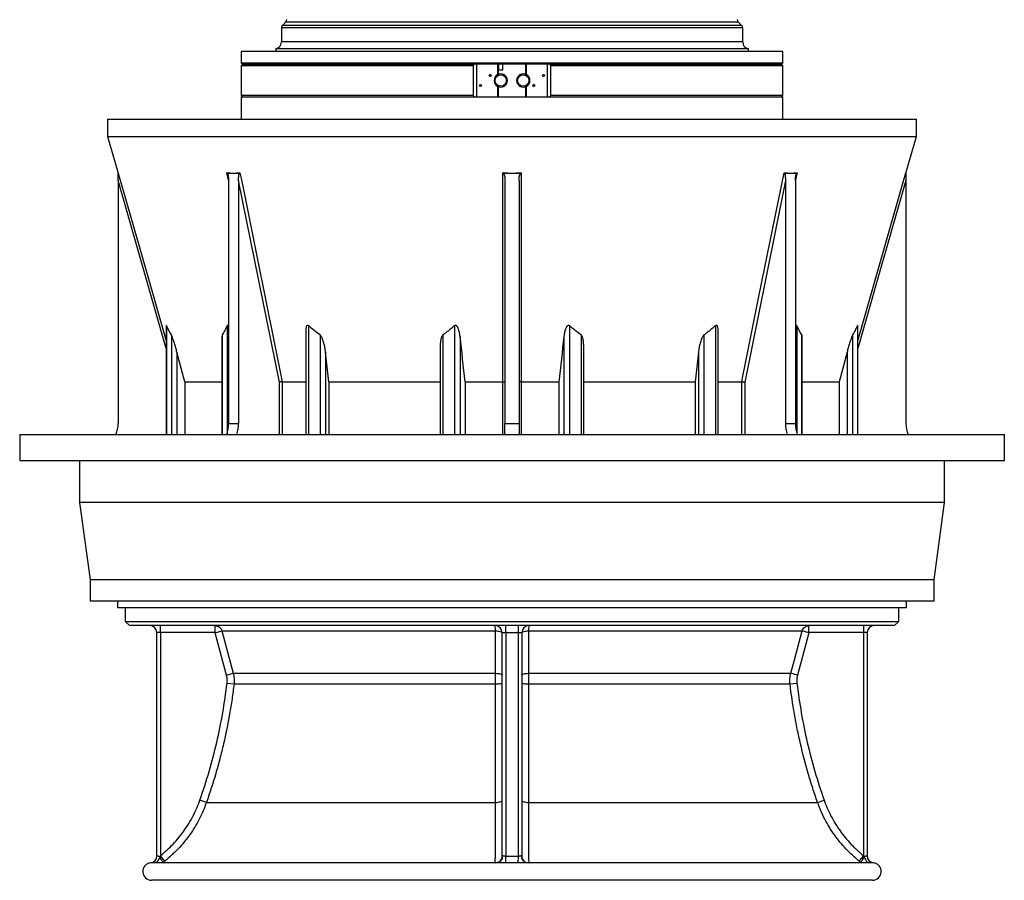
# Model space of a CAD drawing. Header units: millimetres. Extents: x 1245 to 2645, y 237 to 3790.
# Tile 1 of 7: x 1245 to 2645, y 237 to 1461. Entities that reach past the tile are written whole.
import ezdxf

# ---------------------------------------------------------------- set-up
doc = ezdxf.new("R2010")
doc.units = ezdxf.units.MM

msp = doc.modelspace()

# ---------------------------------------------------------------- linework, layer by layer
at = {"color": 7, "linetype": 'Continuous', "lineweight": 25}
for p, q in [((1623.5, 1457.3), (1618.8, 1452.6)), ((2271.9, 1452.6), (2267.2, 1457.3)), ((1617.4, 1449.1), (1617.4, 1429)), ((2273.4, 1429), (2273.4, 1449.1)), ((1560.4, 1415.2), (1560.4, 1399.2)), ((1945.4, 1415.2), (1560.4, 1415.2)), ((1609.4, 1419.2), (1609.4, 1415.2)), ((1945.4, 1419.2), (1609.4, 1419.2)), ((2281.4, 1419.2), (1945.4, 1419.2)), ((2330.4, 1415.2), (1945.4, 1415.2)), ((2281.4, 1415.2), (2281.4, 1419.2)), ((2330.4, 1399.2), (2330.4, 1415.2)), ((1560.4, 1399.2), (1562.4, 1397.2)), ((1560.4, 1399.2), (1945.4, 1399.2)), ((1562.4, 1397.2), (1560.4, 1395.2)), ((1560.4, 1395.2), (1560.4, 1353.2)), ((1890.2, 1395.2), (1560.4, 1395.2)), ((1562.4, 1397.2), (1892.2, 1397.2)), ((1890.2, 1395.2), (1890.2, 1353.2)), ((1998.5, 1397.2), (1892.2, 1397.2)), ((1894.9, 1397.2), (1894.9, 1351.2)), ((1925.1, 1382.6), (1925.1, 1397.2)), ((1925.6, 1397.2), (1925.6, 1382.9)), ((1926.4, 1389.2), (1926.4, 1397.2)), ((1926.4, 1389.2), (1932.4, 1389.2)), ((1932.4, 1389.2), (1932.4, 1397.2)), ((1945.4, 1399.2), (2330.4, 1399.2)), ((1965.1, 1382.9), (1965.1, 1397.2)), ((1965.6, 1397.2), (1965.6, 1382.6)), ((1995.8, 1351.2), (1995.8, 1397.2)), ((1998.5, 1397.2), (2328.4, 1397.2)), ((2000.5, 1353.2), (2000.5, 1395.2)), ((2330.4, 1395.2), (2000.5, 1395.2)), ((2328.4, 1397.2), (2330.4, 1399.2)), ((2330.4, 1395.2), (2328.4, 1397.2)), ((2330.4, 1353.2), (2330.4, 1395.2)), ((1925.1, 1351.2), (1925.1, 1365.7)), ((1925.6, 1365.4), (1925.6, 1351.2)), ((1965.1, 1351.2), (1965.1, 1365.4)), ((1965.6, 1365.7), (1965.6, 1351.2)), ((1560.4, 1353.2), (1562.4, 1351.2)), ((1560.4, 1353.2), (1890.2, 1353.2)), ((1560.4, 1351.2), (1560.4, 1319.2)), ((1560.4, 1351.2), (2330.4, 1351.2)), ((2000.5, 1353.2), (2330.4, 1353.2)), ((2328.4, 1351.2), (2330.4, 1353.2)), ((2330.4, 1319.2), (2330.4, 1351.2)), ((1370.4, 1319.2), (1370.4, 1294.5)), ((1370.4, 1319.2), (2520.4, 1319.2)), ((2520.4, 1294.5), (2520.4, 1319.2)), ((1370.4, 1294.5), (1385.2, 1242.6)), ((1370.4, 1294.5), (2520.4, 1294.5)), ((2505.5, 1242.6), (2520.4, 1294.5)), ((1385.4, 1231.9), (1385.4, 886.8)), ((1542.3, 1231.9), (1542.3, 886.8)), ((1556.4, 1231.9), (1556.4, 886.8)), ((1614.6, 945.4), (1556.4, 1231.9)), ((1935.4, 1231.9), (1935.4, 886.8)), ((1955.4, 1231.9), (1955.4, 886.8)), ((2334.3, 1231.9), (2334.3, 886.8)), ((2348.4, 1231.9), (2348.4, 886.8)), ((2505.4, 1231.9), (2505.4, 886.8)), ((1453.8, 1025.8), (1453.8, 871.1)), ((2436.9, 871.1), (2436.9, 1025.8)), ((1533, 1009.4), (1533, 871.1)), ((1652.1, 1017.3), (1652.1, 871.1)), ((2238.6, 871.1), (2238.6, 1017.3)), ((2357.7, 871.1), (2357.7, 1009.3)), ((1843.4, 996.2), (1843.4, 871.1)), ((2047.4, 871.1), (2047.4, 996.1)), ((1480.3, 945.8), (1469, 988)), ((1685, 945.8), (1680.3, 988)), ((2210.4, 988), (2205.7, 945.8)), ((2421.8, 988), (2410.4, 945.8)), ((1480.3, 945.8), (1533, 945.8)), ((1480.3, 945.8), (1480.3, 871.1)), ((1618.7, 945.8), (1652.1, 945.8)), ((1618.7, 945.8), (1618.7, 945.8)), ((1685, 945.8), (1843.4, 945.8)), ((1685, 945.8), (1685, 871.1)), ((1878.8, 945.8), (1932.4, 945.8)), ((1878.8, 945.8), (1878.8, 871.1)), ((1932.4, 945.8), (1932.4, 945.8)), ((1958.3, 945.8), (2011.9, 945.8)), ((1958.3, 945.8), (1958.3, 945.8)), ((2011.9, 945.8), (2011.9, 871.1)), ((2047.4, 945.8), (2205.7, 945.8)), ((2205.7, 945.8), (2205.7, 871.1)), ((2238.6, 945.8), (2272, 945.8)), ((2272, 945.8), (2272, 945.8)), ((2357.7, 945.8), (2410.4, 945.8)), ((2410.4, 945.8), (2410.4, 871.1)), ((1542.3, 886.8), (1556.4, 886.8)), ((1935.4, 886.8), (1955.4, 886.8)), ((1935.4, 871.1), (1935.4, 886.8)), ((1955.4, 886.8), (1955.4, 871.1)), ((2334.3, 886.8), (2348.4, 886.8)), ((1245.4, 871.1), (1245.4, 834.1)), ((1245.4, 871.1), (2645.4, 871.1)), ((2645.4, 834.1), (2645.4, 871.1)), ((1245.4, 834.1), (2645.4, 834.1)), ((1330.4, 834.1), (1330.4, 774.1)), ((2560.4, 774.1), (2560.4, 834.1)), ((1330.4, 774.1), (1345.4, 664.1)), ((2560.4, 774.1), (1330.4, 774.1)), ((2545.4, 664.1), (2560.4, 774.1)), ((1345.4, 664.1), (1345.4, 634.1)), ((2545.4, 664.1), (1345.4, 664.1)), ((2545.4, 634.1), (2545.4, 664.1)), ((2545.4, 634.1), (1345.4, 634.1)), ((1384.2, 634.1), (1384.2, 625.2)), ((2506.5, 625.2), (2506.5, 634.1)), ((1384.2, 625.2), (2506.5, 625.2)), ((1395.4, 625.2), (1395.4, 605.2)), ((2495.4, 605.2), (2495.4, 625.2)), ((1395.4, 605.2), (1401.4, 599.2)), ((1395.4, 605.2), (2495.4, 605.2)), ((2489.4, 599.2), (2495.4, 605.2)), ((2489.4, 599.2), (1401.4, 599.2)), ((1445.4, 589.3), (1440.4, 589.3)), ((1440.4, 271.9), (1440.4, 589.3)), ((1445.4, 589.3), (1445.4, 599.2)), ((1523.2, 589.3), (1445.4, 589.3)), ((1445.4, 589.3), (1445.4, 272.1)), ((1523.2, 589.3), (1523.2, 599.2)), ((1523.2, 589.2), (1532.8, 591.7)), ((1539.4, 528.9), (1523.2, 589.2)), ((1532.8, 591.7), (1921.9, 591.7)), ((1936.4, 589.2), (1931.4, 589.2)), ((1931.4, 270.1), (1931.4, 589.2)), ((1936.4, 589.2), (1936.4, 599.2)), ((1954.4, 589.2), (1936.4, 589.2)), ((1936.4, 589.2), (1936.4, 271.6)), ((1954.4, 589.2), (1954.4, 599.2)), ((1959.4, 589.2), (1954.4, 589.2)), ((1954.4, 271.6), (1954.4, 589.2)), ((1959.4, 589.2), (1959.4, 270.1)), ((1968.8, 591.7), (2357.9, 591.7)), ((2367.5, 589.2), (2351.3, 528.9)), ((2367.5, 589.2), (2357.9, 591.7)), ((2367.6, 589.3), (2367.6, 599.2)), ((2445.4, 589.3), (2367.6, 589.3)), ((2445.4, 589.3), (2445.4, 599.2)), ((2450.4, 589.3), (2445.4, 589.3)), ((2445.4, 272.1), (2445.4, 589.3)), ((2450.4, 589.3), (2450.4, 271.9)), ((1539.4, 528.9), (1549, 531.5)), ((1549, 531.5), (1921.9, 531.5)), ((1968.8, 531.5), (2341.7, 531.5)), ((2351.3, 528.9), (2341.7, 531.5)), ((1540.2, 517.6), (1550.1, 516.4)), ((1550.1, 516.4), (1921.9, 516.4)), ((1968.8, 516.4), (2340.7, 516.4)), ((2340.7, 516.4), (2350.5, 517.6)), ((1510.9, 347.8), (1501.5, 351.1)), ((2379.8, 347.8), (2389.2, 351.1)), ((1510.9, 347.8), (1921.9, 347.8)), ((1968.8, 347.8), (2379.8, 347.8)), ((1451.5, 264.3), (1445.4, 272.1)), ((1936.4, 261.8), (1936.4, 271.6)), ((1954.3, 261.8), (1954.4, 271.6)), ((2439.2, 264.3), (2445.4, 272.1)), ((1924.7, 262.2), (1433, 262.2)), ((2457.7, 262.2), (1965.9, 262.2)), ((2457.9, 237.2), (1432.9, 237.2))]:
    msp.add_line(p, q, dxfattribs=at)
at = {"color": 1, "linetype": 'Continuous', "lineweight": 25}
for p, q in [((1945.4, 1457.3), (1623.5, 1457.3)), ((2267.2, 1457.3), (1945.4, 1457.3)), ((1945.4, 1449.1), (1617.4, 1449.1)), ((1945.4, 1452.6), (1618.8, 1452.6)), ((2271.9, 1452.6), (1945.4, 1452.6)), ((2273.4, 1449.1), (1945.4, 1449.1)), ((1945.4, 1429), (1617.4, 1429)), ((2273.4, 1429), (1945.4, 1429)), ((1542.3, 1232.7), (1540.1, 1243.1)), ((1453.8, 993.4), (1385.4, 1231.9)), ((1454.2, 1025.6), (1454.2, 871.1)), ((1540.3, 1025.6), (1540.3, 872.1)), ((1655.8, 1025.6), (1655.8, 871.1)), ((1863.7, 1025.6), (1863.7, 871.1)), ((2027, 1025.6), (2027, 871.1)), ((2234.9, 1025.6), (2234.9, 871.1)), ((2350.4, 1025.6), (2350.4, 872.1)), ((2436.5, 1025.6), (2436.5, 871.1)), ((1461.1, 1012.5), (1461.1, 871.1)), ((1533.4, 1012.5), (1533.4, 871.1)), ((1672.4, 1012.5), (1672.4, 871.1)), ((1847.1, 1012.5), (1847.1, 871.1)), ((1871.5, 1010.1), (1871.5, 871.1)), ((2019.2, 1010.1), (2019.2, 871.1)), ((2043.7, 1012.5), (2043.7, 871.1)), ((2218.3, 1012.5), (2218.3, 871.1)), ((2357.3, 1012.5), (2357.3, 871.1)), ((2429.6, 1012.5), (2429.6, 871.1)), ((1469, 988), (1469, 871.1)), ((1680.3, 988), (1680.3, 871.1)), ((2210.4, 988), (2210.4, 871.1)), ((2421.8, 988), (2421.8, 871.1)), ((1614.6, 871.1), (1614.6, 945.4)), ((1618.7, 945.8), (1618.7, 871.1)), ((1932.4, 871.1), (1932.4, 945.8)), ((1958.3, 945.8), (1958.3, 871.1)), ((2272, 871.1), (2272, 945.8)), ((2276.2, 945.4), (2276.2, 871.1)), ((1431.6, 262.1), (1431.5, 262.1))]:
    msp.add_line(p, q, dxfattribs=at)
at = {"color": 1, "linetype": 'Continuous', "lineweight": 25, "flags": 128}
for points in [[(1385.2, 1243.1), (1386.9, 1237.4), (1393.5, 1214.3), (1420, 1122), (1453.8, 1004.2)], [(2350.6, 1243.1), (2349.4, 1237.4), (2348.5, 1232.8)], [(2436.9, 1004.2), (2454.9, 1066.9), (2505.5, 1243.1)], [(2505.4, 1231.9), (2465.6, 1093.3), (2436.9, 993.4)]]:
    msp.add_lwpolyline(points, dxfattribs=at)
at = {"color": 7, "linetype": 'Continuous', "lineweight": 25, "flags": 128}
for points in [[(1558.4, 1243.1), (1559.6, 1237.4), (1564.3, 1214.3), (1583, 1122), (1618.7, 945.8)], [(1932.4, 945.8), (1932.4, 951.6), (1932.4, 974.6), (1932.4, 1066.9), (1932.4, 1243.1)], [(1958.3, 1243.1), (1958.3, 1237.4), (1958.3, 1214.3), (1958.3, 1122), (1958.3, 945.8)], [(2272, 945.8), (2273.1, 951.6), (2277.8, 974.6), (2296.5, 1066.9), (2332.3, 1243.1)], [(2334.3, 1231.9), (2306.2, 1093.3), (2276.2, 945.4)], [(1532.8, 591.7), (1537.9, 572.6), (1549, 531.5)], [(1921.9, 591.7), (1923.8, 591.7), (1925.6, 591.5), (1927.2, 591.3), (1928.6, 590.9), (1929.8, 590.6), (1930.6, 590.1), (1931.2, 589.6), (1931.4, 589.2)], [(1921.9, 531.5), (1921.9, 550.8), (1921.9, 591.7)], [(1959.4, 589.2), (1959.5, 589.6), (1960.1, 590.1), (1960.9, 590.6), (1962.1, 590.9), (1963.5, 591.3), (1965.2, 591.5), (1966.9, 591.7), (1968.8, 591.7)], [(1968.8, 591.7), (1968.8, 572.4), (1968.8, 531.5)], [(2341.7, 531.5), (2346.9, 550.6), (2357.9, 591.7)], [(1921.9, 531.5), (1923.8, 531.4), (1925.6, 531.2), (1927.2, 531), (1928.6, 530.7), (1929.8, 530.3), (1930.6, 529.9), (1931.2, 529.4), (1931.4, 528.9)], [(1959.4, 528.9), (1959.5, 529.4), (1960.1, 529.9), (1960.9, 530.3), (1962.1, 530.7), (1963.5, 531), (1965.1, 531.2), (1966.9, 531.4), (1968.8, 531.5)], [(1921.9, 516.4), (1923.8, 516.5), (1925.6, 516.5), (1927.2, 516.7), (1928.6, 516.8), (1929.8, 517), (1930.7, 517.2), (1931.2, 517.4), (1931.4, 517.6)], [(1959.4, 517.6), (1959.5, 517.4), (1960.1, 517.2), (1960.9, 517), (1962.1, 516.8), (1963.5, 516.7), (1965.1, 516.5), (1966.9, 516.5), (1968.8, 516.4)], [(1921.9, 347.8), (1923.7, 347.9), (1925.5, 348.1), (1927.2, 348.5), (1928.6, 348.9), (1929.8, 349.4), (1930.6, 349.9), (1931.2, 350.5), (1931.4, 351.2)], [(1959.4, 351.2), (1959.5, 350.5), (1960.1, 349.9), (1960.9, 349.4), (1962.1, 348.9), (1963.5, 348.5), (1965.2, 348.1), (1967, 347.9), (1968.8, 347.8)], [(1448.8, 262.2), (1448.8, 262.5), (1448.7, 263), (1448.4, 263.8), (1447.9, 264.8), (1447.2, 265.9), (1446.4, 267.2), (1445.5, 268.6), (1444.5, 270)], [(1921.6, 262.2), (1923.6, 262.4), (1925.4, 262.8), (1927.1, 263.6), (1928.5, 264.6), (1929.7, 265.8), (1930.6, 267.1), (1931.2, 268.6), (1931.4, 270.1)], [(1959.4, 270.1), (1959.5, 268.6), (1960.1, 267.1), (1961, 265.8), (1962.2, 264.6), (1963.7, 263.6), (1965.3, 262.8), (1967.2, 262.4), (1969.1, 262.2)], [(2441.9, 262.2), (2441.9, 262.5), (2442, 263), (2442.3, 263.8), (2442.8, 264.8), (2443.5, 265.9), (2444.3, 267.2), (2445.2, 268.6), (2446.2, 270)]]:
    msp.add_lwpolyline(points, dxfattribs=at)
at = {"color": 7, "linetype": 'Continuous', "lineweight": 25}
for centre, radius in [((1914.4, 1381.2), 1.45), ((1929.4, 1374.2), 8), ((1961.4, 1374.2), 8), ((1990.3, 1381.2), 1.45), ((1900.5, 1367.2), 1.45), ((1976.3, 1367.2), 1.45)]:
    msp.add_circle(centre, radius, dxfattribs=at)
for centre, radius, start, end in [((1620, 1460.9), 5, 315, 357.6264), ((2270.7, 1460.9), 5, 182.3736, 225), ((1622.4, 1449.1), 5, 135, 180), ((2268.4, 1449.1), 5, 0, 45), ((1607.4, 1429), 10, 281.537, 0), ((2283.4, 1429), 10, 180, 258.463), ((1914.9, 1381.2), 1.45, 100.613, 180.1369), ((1914.9, 1381.2), 1.45, 179.8631, 259.387), ((1929.4, 1374.2), 9.5, 116.78, 243.22), ((1929.4, 1374.2), 9.5, 246.6997, 113.3003), ((1961.4, 1374.2), 9.5, 66.6997, 293.3003), ((1961.4, 1374.2), 9.5, 296.78, 63.22), ((1989.7, 1381.2), 1.45, 280.6895, 79.3105), ((1901, 1367.2), 1.45, 100.613, 180.1369), ((1901, 1367.2), 1.45, 179.8631, 259.387), ((1975.8, 1367.2), 1.45, 280.6895, 79.3105), ((1382.4, 1241.8), 3, 0.2474, 16.0316), ((2508.4, 1241.8), 3, 163.9706, 179.7526), ((1345.4, 886.8), 40, 336.7501, 0), ((1487.8, 886.7), 54.5, 343.3124, 0.1342), ((1502.3, 886.7), 54.2, 343.2534, 0.1932), ((2388.8, 886.7), 54.5, 179.8658, 196.6876), ((2402.6, 886.7), 54.2, 179.8068, 196.7466), ((2545.4, 886.8), 40, 180, 203.2499), ((1430.5, 589.3), 9.9, 0, 90), ((1921.4, 589.2), 10, 0, 90), ((1892.3, 593.3), 29.6, 357.0297, 11.4346), ((1969.4, 589.2), 10, 90, 180), ((1998.4, 593.3), 29.6, 168.5654, 182.9703), ((2460.3, 589.3), 9.9, 90, 180), ((1430.5, 271.9), 9.9, 276.2128, 360), ((2460.3, 271.9), 9.9, 180, 263.7872), ((2460.3, 271.9), 9.9, 180, 262.5237), ((1432.9, 249.7), 12.5, 96.0892, 270), ((2457.9, 249.7), 12.5, 270, 83.897)]:
    msp.add_arc(centre, radius, start, end, dxfattribs=at)
at = {"color": 1, "linetype": 'Continuous', "lineweight": 25}
for centre, start, end in [((1409.8, 284.3), 323.9134, 337.6598), ((2481, 284.3), 202.3402, 216.0866)]:
    msp.add_arc(centre, 37.5, start, end, dxfattribs=at)
at = {"color": 7, "linetype": 'Continuous', "lineweight": 25}
for points, knots in [([(1890.2, 1395.2), (1890.5, 1395.5), (1890.7, 1395.9), (1891.4, 1396.6), (1891.8, 1396.9), (1892.2, 1397.2)], [0, 0, 0, 0, 0.5, 0.5, 1, 1, 1, 1]), ([(1998.5, 1397.2), (1999, 1396.9), (1999.3, 1396.6), (2000, 1395.9), (2000.3, 1395.5), (2000.5, 1395.2)], [0, 0, 0, 0, 0.5, 0.5, 1, 1, 1, 1]), ([(1892.2, 1351.2), (1891.8, 1351.4), (1891.4, 1351.7), (1890.7, 1352.4), (1890.5, 1352.8), (1890.2, 1353.2)], [0, 0, 0, 0, 0.5, 0.5, 1, 1, 1, 1]), ([(2000.5, 1353.2), (2000.3, 1352.8), (2000, 1352.4), (1999.3, 1351.8), (1999, 1351.4), (1998.5, 1351.2)], [0, 0, 0, 0, 0.5, 0.5, 1, 1, 1, 1]), ([(1385.4, 1231.9), (1385.4, 1232.8), (1385.4, 1233.6), (1385.4, 1235.4), (1385.4, 1236.3), (1385.4, 1237.7), (1385.4, 1238.1), (1385.4, 1239), (1385.4, 1239.4), (1385.4, 1240.3), (1385.4, 1240.7), (1385.4, 1241.3), (1385.4, 1241.5), (1385.4, 1241.9), (1385.4, 1242.1), (1385.4, 1242.2)], [0, 0, 0, 0, 0.25, 0.25, 0.5, 0.5, 0.625, 0.625, 0.75, 0.75, 0.875, 0.875, 0.9375, 0.9375, 1, 1, 1, 1]), ([(1540.1, 1243.1), (1543.2, 1242.8), (1546.2, 1242.6), (1552.3, 1242.6), (1555.4, 1242.8), (1558.4, 1243.1)], [0, 0, 0, 0, 0.5, 0.5, 1, 1, 1, 1]), ([(1540.8, 1242.2), (1540.9, 1242.1), (1541, 1241.9), (1541.2, 1241.5), (1541.2, 1241.3), (1541.4, 1240.7), (1541.5, 1240.3), (1541.8, 1239), (1541.9, 1238.1), (1542.1, 1236.3), (1542.2, 1235.4), (1542.3, 1233.6), (1542.3, 1232.8), (1542.3, 1231.9)], [0, 0, 0, 0, 0.0625, 0.0625, 0.125, 0.125, 0.25, 0.25, 0.5, 0.5, 0.75, 0.75, 1, 1, 1, 1]), ([(1556.4, 1231.9), (1556.4, 1232.8), (1556.5, 1233.6), (1556.6, 1235.4), (1556.6, 1236.3), (1556.8, 1237.7), (1556.8, 1238.1), (1557, 1239), (1557, 1239.4), (1557.2, 1240.3), (1557.3, 1240.7), (1557.5, 1241.3), (1557.6, 1241.5), (1557.7, 1241.9), (1557.8, 1242.1), (1557.9, 1242.2)], [0, 0, 0, 0, 0.25, 0.25, 0.5, 0.5, 0.625, 0.625, 0.75, 0.75, 0.875, 0.875, 0.9375, 0.9375, 1, 1, 1, 1]), ([(1932.4, 1243.1), (1936.7, 1242.8), (1941, 1242.6), (1949.7, 1242.6), (1954, 1242.8), (1958.3, 1243.1)], [0, 0, 0, 0, 0.5, 0.5, 1, 1, 1, 1]), ([(1933.2, 1242.2), (1933.4, 1242.1), (1933.5, 1241.9), (1933.8, 1241.5), (1933.9, 1241.3), (1934.1, 1240.7), (1934.3, 1240.3), (1934.7, 1239), (1934.8, 1238.1), (1935.1, 1236.3), (1935.2, 1235.4), (1935.3, 1233.6), (1935.4, 1232.8), (1935.4, 1231.9)], [0, 0, 0, 0, 0.0625, 0.0625, 0.125, 0.125, 0.25, 0.25, 0.5, 0.5, 0.75, 0.75, 1, 1, 1, 1]), ([(1955.4, 1231.9), (1955.4, 1232.8), (1955.4, 1233.6), (1955.5, 1235.4), (1955.6, 1236.3), (1955.8, 1237.7), (1955.9, 1238.1), (1956.1, 1239), (1956.2, 1239.4), (1956.4, 1240.3), (1956.6, 1240.7), (1956.9, 1241.3), (1957, 1241.5), (1957.2, 1241.9), (1957.3, 1242.1), (1957.5, 1242.2)], [0, 0, 0, 0, 0.25, 0.25, 0.5, 0.5, 0.625, 0.625, 0.75, 0.75, 0.875, 0.875, 0.9375, 0.9375, 1, 1, 1, 1]), ([(2332.3, 1243.1), (2335.3, 1242.8), (2338.4, 1242.6), (2344.5, 1242.6), (2347.5, 1242.8), (2350.6, 1243.1)], [0, 0, 0, 0, 0.5, 0.5, 1, 1, 1, 1]), ([(2332.8, 1242.2), (2332.9, 1242.1), (2333, 1241.9), (2333.1, 1241.5), (2333.2, 1241.3), (2333.4, 1240.7), (2333.5, 1240.3), (2333.8, 1239), (2333.9, 1238.1), (2334.1, 1236.3), (2334.2, 1235.4), (2334.2, 1233.6), (2334.3, 1232.8), (2334.3, 1231.9)], [0, 0, 0, 0, 0.0625, 0.0625, 0.125, 0.125, 0.25, 0.25, 0.5, 0.5, 0.75, 0.75, 1, 1, 1, 1]), ([(2348.4, 1231.9), (2348.4, 1232.8), (2348.4, 1233.6), (2348.5, 1235.4), (2348.6, 1236.3), (2348.7, 1237.7), (2348.8, 1238.1), (2348.9, 1239), (2349, 1239.4), (2349.2, 1240.3), (2349.3, 1240.7), (2349.5, 1241.3), (2349.5, 1241.5), (2349.7, 1241.9), (2349.8, 1242.1), (2349.9, 1242.2)], [0, 0, 0, 0, 0.25, 0.25, 0.5, 0.5, 0.625, 0.625, 0.75, 0.75, 0.875, 0.875, 0.9375, 0.9375, 1, 1, 1, 1]), ([(2505.4, 1242.2), (2505.4, 1242.1), (2505.4, 1241.9), (2505.4, 1241.5), (2505.4, 1241.3), (2505.4, 1240.7), (2505.4, 1240.3), (2505.4, 1239), (2505.4, 1238.1), (2505.4, 1236.3), (2505.4, 1235.4), (2505.4, 1233.6), (2505.4, 1232.8), (2505.4, 1231.9)], [0, 0, 0, 0, 0.0625, 0.0625, 0.125, 0.125, 0.25, 0.25, 0.5, 0.5, 0.75, 0.75, 1, 1, 1, 1]), ([(1454.2, 1025.6), (1454.2, 1025.7), (1454, 1026), (1453.9, 1026.1), (1453.8, 1026.1), (1453.8, 1025.9), (1453.8, 1025.8)], [0, 0, 0, 0, 0.283701, 0.570502, 0.815744, 1, 1, 1, 1]), ([(1540.3, 1025.6), (1539.2, 1023.3), (1538.1, 1021), (1536.4, 1017.8), (1535.8, 1016.7), (1534.6, 1014.5), (1534, 1013.5), (1533.4, 1012.5)], [0, 0, 0, 0, 0.5, 0.5, 0.75, 0.75, 1, 1, 1, 1]), ([(1542.3, 1025.1), (1542.3, 1025.1), (1542.1, 1025.4), (1541.8, 1025.7), (1541.3, 1026.1), (1540.9, 1026.1), (1540.6, 1026), (1540.4, 1025.7), (1540.3, 1025.6)], [0, 0, 0, 0, 0.038684, 0.252463, 0.468093, 0.624162, 0.78017, 1, 1, 1, 1]), ([(1655.8, 1025.6), (1655.6, 1025.7), (1655.3, 1026), (1654.7, 1026.2), (1654.1, 1026), (1653.6, 1025.6), (1653, 1024.7), (1652.6, 1023.2), (1652.2, 1020.8), (1652.2, 1018.8), (1652.2, 1017.3)], [0, 0, 0, 0, 0.058193, 0.117023, 0.167328, 0.228678, 0.333738, 0.486443, 0.639868, 1, 1, 1, 1]), ([(1863.7, 1025.6), (1861, 1023.3), (1858.3, 1021), (1854.1, 1017.8), (1852.7, 1016.7), (1849.9, 1014.5), (1848.5, 1013.5), (1847.1, 1012.5)], [0, 0, 0, 0, 0.5, 0.5, 0.75, 0.75, 1, 1, 1, 1]), ([(1871.5, 1010.1), (1871.4, 1011.7), (1871.1, 1013.3), (1870.7, 1015.6), (1870.5, 1016.4), (1870.1, 1018), (1869.9, 1018.8), (1869.4, 1020.3), (1869.1, 1021.1), (1868.7, 1022.2), (1868.5, 1022.6), (1868.1, 1023.3), (1867.9, 1023.7), (1867.5, 1024.4), (1867.2, 1024.7), (1866.8, 1025.2), (1866.7, 1025.3), (1866.3, 1025.6), (1866.2, 1025.7), (1865.8, 1025.9), (1865.6, 1026), (1865.3, 1026.1), (1865.2, 1026.1), (1865, 1026.1), (1864.9, 1026.1), (1864.6, 1026.1), (1864.4, 1026), (1864, 1025.8), (1863.8, 1025.7), (1863.7, 1025.6)], [0, 0, 0, 0, 0.25, 0.25, 0.375, 0.375, 0.5, 0.5, 0.625, 0.625, 0.6875, 0.6875, 0.75, 0.75, 0.8125, 0.8125, 0.84375, 0.84375, 0.875, 0.875, 0.90625, 0.90625, 0.921875, 0.921875, 0.9375, 0.9375, 0.96875, 0.96875, 1, 1, 1, 1]), ([(2027, 1025.6), (2026.9, 1025.7), (2026.7, 1025.8), (2026.3, 1026), (2026.1, 1026.1), (2025.8, 1026.1), (2025.7, 1026.1), (2025.5, 1026.1), (2025.4, 1026.1), (2025.2, 1026), (2025.1, 1026), (2024.9, 1025.9), (2024.8, 1025.9), (2024.5, 1025.7), (2024.4, 1025.6), (2024, 1025.3), (2023.9, 1025.2), (2023.6, 1024.9), (2023.5, 1024.7), (2023.2, 1024.4), (2023.1, 1024.2), (2022.8, 1023.7), (2022.6, 1023.3), (2022.2, 1022.6), (2022.1, 1022.2), (2021.7, 1021.5), (2021.6, 1021.1), (2021.3, 1020.3), (2021.2, 1019.9), (2020.8, 1018.8), (2020.6, 1018), (2020.2, 1016.4), (2020.1, 1015.6), (2019.6, 1013.3), (2019.4, 1011.7), (2019.2, 1010.1)], [0, 0, 0, 0, 0.03125, 0.03125, 0.0625, 0.0625, 0.078125, 0.078125, 0.09375, 0.09375, 0.109375, 0.109375, 0.125, 0.125, 0.15625, 0.15625, 0.1875, 0.1875, 0.21875, 0.21875, 0.25, 0.25, 0.3125, 0.3125, 0.375, 0.375, 0.4375, 0.4375, 0.5, 0.5, 0.625, 0.625, 0.75, 0.75, 1, 1, 1, 1]), ([(2234.9, 1025.6), (2232.2, 1023.3), (2229.5, 1021), (2225.3, 1017.8), (2223.9, 1016.7), (2221.1, 1014.5), (2219.7, 1013.5), (2218.3, 1012.5)], [0, 0, 0, 0, 0.5, 0.5, 0.75, 0.75, 1, 1, 1, 1]), ([(2238.5, 1017.3), (2238.5, 1018.8), (2238.5, 1020.8), (2238.1, 1023.5), (2237.6, 1024.9), (2237, 1025.7), (2236.5, 1026.1), (2236, 1026.1), (2235.5, 1026), (2235.1, 1025.7), (2234.9, 1025.6)], [0, 0, 0, 0, 0.360769, 0.530938, 0.713272, 0.777034, 0.84135, 0.8879, 0.934432, 1, 1, 1, 1]), ([(2350.4, 1025.6), (2350.3, 1025.7), (2350.1, 1026), (2349.8, 1026.2), (2349.3, 1026), (2348.9, 1025.7), (2348.6, 1025.3), (2348.4, 1025.1)], [0, 0, 0, 0, 0.1949084, 0.391947, 0.5604334, 0.7659157, 1, 1, 1, 1]), ([(2436.5, 1025.6), (2435.4, 1023.3), (2434.2, 1021), (2432.5, 1017.8), (2431.9, 1016.7), (2430.8, 1014.5), (2430.2, 1013.5), (2429.6, 1012.5)], [0, 0, 0, 0, 0.5, 0.5, 0.75, 0.75, 1, 1, 1, 1]), ([(2436.9, 1025.8), (2436.9, 1025.9), (2436.9, 1026.1), (2436.9, 1026.1), (2436.7, 1026), (2436.6, 1025.7), (2436.5, 1025.6)], [0, 0, 0, 0, 0.226617, 0.453539, 0.680371, 1, 1, 1, 1]), ([(1469, 988), (1468.4, 990.1), (1467.8, 992.2), (1466.9, 995.4), (1466.6, 996.5), (1465.9, 998.6), (1465.6, 999.6), (1465, 1001.7), (1464.6, 1002.8), (1464, 1004.9), (1463.6, 1005.9), (1463.1, 1007.4), (1462.9, 1007.9), (1462.6, 1008.9), (1462.4, 1009.4), (1462.1, 1010.1), (1462, 1010.4), (1461.9, 1010.8), (1461.8, 1011.1), (1461.6, 1011.5), (1461.5, 1011.7), (1461.3, 1012.1), (1461.2, 1012.3), (1461.1, 1012.5)], [0, 0, 0, 0, 0.25, 0.25, 0.375, 0.375, 0.5, 0.5, 0.625, 0.625, 0.75, 0.75, 0.8125, 0.8125, 0.875, 0.875, 0.90625, 0.90625, 0.9375, 0.9375, 0.96875, 0.96875, 1, 1, 1, 1]), ([(1533.4, 1012.5), (1533.3, 1012.1), (1533, 1011.2), (1533, 1010), (1533, 1009.4)], [0, 0, 0, 0, 0.4388345, 1, 1, 1, 1]), ([(1680.3, 988), (1680.1, 990.1), (1679.7, 992.2), (1679.1, 995.4), (1678.9, 996.5), (1678.5, 998.6), (1678.2, 999.6), (1677.6, 1001.7), (1677.3, 1002.8), (1676.7, 1004.9), (1676.3, 1005.9), (1675.7, 1007.4), (1675.5, 1007.9), (1675, 1008.9), (1674.7, 1009.4), (1674.3, 1010.1), (1674.2, 1010.4), (1673.9, 1010.8), (1673.7, 1011.1), (1673.4, 1011.5), (1673.2, 1011.7), (1672.9, 1012.1), (1672.7, 1012.3), (1672.4, 1012.5)], [0, 0, 0, 0, 0.25, 0.25, 0.375, 0.375, 0.5, 0.5, 0.625, 0.625, 0.75, 0.75, 0.8125, 0.8125, 0.875, 0.875, 0.90625, 0.90625, 0.9375, 0.9375, 0.96875, 0.96875, 1, 1, 1, 1]), ([(1847.1, 1012.5), (1846.7, 1012.1), (1845.8, 1011.2), (1845.1, 1009.3), (1844.2, 1006.4), (1843.5, 1002.3), (1843.3, 998.6), (1843.4, 996.5), (1843.4, 996.2)], [0, 0, 0, 0, 0.095185, 0.220237, 0.345876, 0.642549, 0.940551, 1, 1, 1, 1]), ([(2047.3, 996.1), (2047.3, 997.3), (2047.3, 1000), (2046.9, 1004.2), (2046.1, 1008.1), (2045.1, 1010.8), (2044.2, 1012), (2043.7, 1012.4), (2043.7, 1012.5)], [0, 0, 0, 0, 0.19982, 0.470477, 0.740348, 0.888182, 0.981545, 1, 1, 1, 1]), ([(2218.3, 1012.5), (2218, 1012.3), (2217.8, 1012.1), (2217.5, 1011.7), (2217.3, 1011.5), (2216.8, 1010.8), (2216.5, 1010.4), (2216, 1009.4), (2215.7, 1008.9), (2215.3, 1007.9), (2215, 1007.4), (2214.4, 1005.9), (2214, 1004.8), (2213.4, 1002.8), (2213.1, 1001.7), (2212.2, 998.6), (2211.8, 996.5), (2211.2, 993.3), (2211, 992.2), (2210.7, 990.1), (2210.5, 989.1), (2210.4, 988)], [0, 0, 0, 0, 0.03125, 0.03125, 0.0625, 0.0625, 0.125, 0.125, 0.1875, 0.1875, 0.25, 0.25, 0.375, 0.375, 0.5, 0.5, 0.75, 0.75, 0.875, 0.875, 1, 1, 1, 1]), ([(2357.7, 1009.3), (2357.7, 1009.9), (2357.7, 1011), (2357.5, 1012), (2357.3, 1012.4), (2357.3, 1012.5)], [0, 0, 0, 0, 0.494009, 0.916488, 1, 1, 1, 1]), ([(2429.6, 1012.5), (2429.5, 1012.3), (2429.4, 1012.1), (2429.2, 1011.7), (2429.1, 1011.5), (2428.9, 1010.8), (2428.7, 1010.4), (2428.3, 1009.4), (2428.1, 1008.9), (2427.8, 1007.9), (2427.6, 1007.4), (2427.1, 1005.9), (2426.7, 1004.8), (2426.1, 1002.8), (2425.7, 1001.7), (2424.8, 998.6), (2424.1, 996.5), (2423.2, 993.3), (2422.9, 992.2), (2422.3, 990.1), (2422, 989.1), (2421.8, 988)], [0, 0, 0, 0, 0.03125, 0.03125, 0.0625, 0.0625, 0.125, 0.125, 0.1875, 0.1875, 0.25, 0.25, 0.375, 0.375, 0.5, 0.5, 0.75, 0.75, 0.875, 0.875, 1, 1, 1, 1]), ([(1618.7, 945.8), (1618.6, 945.8), (1618.4, 945.8), (1618.1, 945.8), (1617.9, 945.8), (1617.6, 945.7), (1617.4, 945.7), (1617, 945.7), (1616.8, 945.7), (1616.4, 945.6), (1616.2, 945.6), (1615.9, 945.6), (1615.7, 945.5), (1615.3, 945.5), (1615.2, 945.5), (1614.9, 945.4), (1614.8, 945.4), (1614.7, 945.4), (1614.6, 945.4), (1614.6, 945.4)], [0, 0, 0, 0, 0.125, 0.125, 0.25, 0.25, 0.375, 0.375, 0.5, 0.5, 0.625, 0.625, 0.75, 0.75, 0.875, 0.875, 0.9375, 0.9375, 1, 1, 1, 1]), ([(1932.4, 945.8), (1932.6, 945.8), (1932.8, 945.8), (1933.2, 945.8), (1933.4, 945.8), (1933.7, 945.7), (1933.9, 945.7), (1934.2, 945.7), (1934.4, 945.7), (1934.6, 945.6), (1934.8, 945.6), (1935, 945.6), (1935.1, 945.5), (1935.2, 945.5), (1935.3, 945.5), (1935.3, 945.4), (1935.3, 945.4), (1935.4, 945.4), (1935.4, 945.4), (1935.4, 945.4)], [0, 0, 0, 0, 0.125, 0.125, 0.25, 0.25, 0.375, 0.375, 0.5, 0.5, 0.625, 0.625, 0.75, 0.75, 0.875, 0.875, 0.9375, 0.9375, 1, 1, 1, 1]), ([(1958.3, 945.8), (1958.1, 945.8), (1957.9, 945.8), (1957.5, 945.8), (1957.3, 945.8), (1957, 945.7), (1956.8, 945.7), (1956.5, 945.7), (1956.3, 945.7), (1956.1, 945.6), (1955.9, 945.6), (1955.7, 945.6), (1955.6, 945.5), (1955.5, 945.5), (1955.4, 945.5), (1955.4, 945.4), (1955.4, 945.4), (1955.4, 945.4), (1955.4, 945.4), (1955.4, 945.4)], [0, 0, 0, 0, 0.125, 0.125, 0.25, 0.25, 0.375, 0.375, 0.5, 0.5, 0.625, 0.625, 0.75, 0.75, 0.875, 0.875, 0.9375, 0.9375, 1, 1, 1, 1]), ([(2272, 945.8), (2272.1, 945.8), (2272.3, 945.8), (2272.6, 945.8), (2272.8, 945.8), (2273.1, 945.7), (2273.3, 945.7), (2273.7, 945.7), (2273.9, 945.7), (2274.3, 945.6), (2274.5, 945.6), (2274.8, 945.6), (2275, 945.5), (2275.4, 945.5), (2275.6, 945.5), (2275.8, 945.4), (2275.9, 945.4), (2276, 945.4), (2276.1, 945.4), (2276.2, 945.4)], [0, 0, 0, 0, 0.125, 0.125, 0.25, 0.25, 0.375, 0.375, 0.5, 0.5, 0.625, 0.625, 0.75, 0.75, 0.875, 0.875, 0.9375, 0.9375, 1, 1, 1, 1]), ([(1523.2, 599.2), (1524.3, 599.1), (1525.5, 599.1), (1526.5, 598.6), (1526.5, 598.6)], [0, 0, 0, 0, 0.99357, 1, 1, 1, 1]), ([(1523.2, 589.2), (1523.2, 589.2), (1523.2, 589.2), (1523.2, 589.2), (1523.2, 589.2), (1523.2, 589.2), (1523.2, 589.2), (1523.2, 589.2), (1523.2, 589.3), (1523.2, 589.3), (1523.2, 589.3), (1523.2, 589.3), (1523.2, 589.3)], [0, 0, 0, 0, 0.0000294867, 0.0000294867, 0.0000294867, 0.0000632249, 0.0000632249, 0.0000632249, 0.0000969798, 0.0000969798, 0.0000969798, 0.0001307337, 0.0001307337, 0.0001307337, 0.0001307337]), ([(2364.6, 598.7), (2364.6, 598.7), (2365.5, 599.2), (2366.5, 599.2), (2367.6, 599.2)], [0, 0, 0, 0, 0.011913, 1, 1, 1, 1]), ([(2367.6, 589.3), (2367.6, 589.3), (2367.5, 589.3), (2367.5, 589.3), (2367.5, 589.3), (2367.5, 589.2), (2367.5, 589.2), (2367.5, 589.2), (2367.5, 589.2), (2367.5, 589.2), (2367.5, 589.2), (2367.5, 589.2), (2367.5, 589.2)], [0, 0, 0, 0, 0.0000296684, 0.0000296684, 0.0000296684, 0.0000633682, 0.0000633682, 0.0000633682, 0.0000970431, 0.0000970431, 0.0000970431, 0.0001307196, 0.0001307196, 0.0001307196, 0.0001307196]), ([(1549, 531.5), (1549.6, 529), (1550, 526.5), (1550.3, 522.8), (1550.3, 521.5), (1550.3, 519), (1550.2, 517.7), (1550.1, 516.4)], [0, 0, 0, 0, 0.5, 0.5, 0.75, 0.75, 1, 1, 1, 1]), ([(1921.9, 516.4), (1921.9, 519), (1921.9, 521.5), (1921.9, 525.3), (1921.9, 526.5), (1921.9, 529), (1921.9, 530.3), (1921.9, 531.5)], [0, 0, 0, 0, 0.5, 0.5, 0.75, 0.75, 1, 1, 1, 1]), ([(1968.8, 531.5), (1968.8, 529), (1968.8, 526.5), (1968.8, 522.8), (1968.8, 521.5), (1968.8, 519), (1968.8, 517.7), (1968.8, 516.4)], [0, 0, 0, 0, 0.5, 0.5, 0.75, 0.75, 1, 1, 1, 1]), ([(2340.7, 516.4), (2340.4, 519), (2340.3, 521.5), (2340.6, 525.3), (2340.7, 526.5), (2341.1, 529), (2341.4, 530.3), (2341.7, 531.5)], [0, 0, 0, 0, 0.5, 0.5, 0.75, 0.75, 1, 1, 1, 1]), ([(1501.5, 351.1), (1511.1, 378.2), (1519, 405.5), (1531.9, 461), (1536.9, 489.1), (1540.2, 517.6)], [0, 0, 0, 0, 0.5, 0.5, 1, 1, 1, 1]), ([(1550.1, 516.4), (1549.2, 509.2), (1548.3, 502.1), (1546.2, 487.8), (1545, 480.6), (1541.3, 459.3), (1538.4, 445.1), (1533.5, 424), (1531.8, 417), (1528.1, 403), (1526.2, 396), (1520.1, 375.2), (1515.7, 361.5), (1510.9, 347.8)], [0, 0, 0, 0, 0.125, 0.125, 0.25, 0.25, 0.5, 0.5, 0.625, 0.625, 0.75, 0.75, 1, 1, 1, 1]), ([(1921.9, 347.8), (1921.9, 354.7), (1921.9, 361.5), (1921.9, 375.3), (1921.9, 382.2), (1921.9, 403), (1921.9, 417), (1921.9, 438.1), (1921.9, 445.2), (1921.9, 459.3), (1921.9, 466.4), (1921.9, 487.8), (1921.9, 502.1), (1921.9, 516.4)], [0, 0, 0, 0, 0.125, 0.125, 0.25, 0.25, 0.5, 0.5, 0.625, 0.625, 0.75, 0.75, 1, 1, 1, 1]), ([(1968.8, 516.4), (1968.8, 509.2), (1968.8, 502.1), (1968.8, 487.8), (1968.8, 480.6), (1968.8, 459.3), (1968.8, 445.1), (1968.8, 424), (1968.8, 417), (1968.8, 403), (1968.8, 396), (1968.8, 375.2), (1968.8, 361.5), (1968.8, 347.8)], [0, 0, 0, 0, 0.125, 0.125, 0.25, 0.25, 0.5, 0.5, 0.625, 0.625, 0.75, 0.75, 1, 1, 1, 1]), ([(2379.8, 347.8), (2377.4, 354.7), (2375.1, 361.5), (2370.7, 375.3), (2368.6, 382.2), (2362.5, 403), (2358.9, 417), (2354, 438.1), (2352.4, 445.2), (2349.5, 459.3), (2348.2, 466.4), (2344.5, 487.8), (2342.4, 502.1), (2340.7, 516.4)], [0, 0, 0, 0, 0.125, 0.125, 0.25, 0.25, 0.5, 0.5, 0.625, 0.625, 0.75, 0.75, 1, 1, 1, 1]), ([(2350.5, 517.6), (2353.9, 489.1), (2358.8, 461), (2371.7, 405.5), (2379.6, 378.2), (2389.2, 351.1)], [0, 0, 0, 0, 0.5, 0.5, 1, 1, 1, 1]), ([(1445.4, 272.1), (1451.8, 277.2), (1457.8, 282.8), (1466.3, 291.7), (1469, 294.8), (1472.9, 299.6), (1474.2, 301.2), (1476.7, 304.5), (1477.9, 306.1), (1483.8, 314.4), (1488.1, 321.4), (1495.6, 335.8), (1498.8, 343.3), (1501.5, 351.1)], [0, 0, 0, 0, 0.25, 0.25, 0.375, 0.375, 0.4375, 0.4375, 0.5, 0.5, 0.75, 0.75, 1, 1, 1, 1]), ([(2389.2, 351.1), (2391.9, 343.3), (2395.2, 335.8), (2400.8, 324.9), (2402.8, 321.4), (2406.1, 316.1), (2407.2, 314.4), (2409.4, 310.9), (2410.6, 309.2), (2416.5, 300.9), (2421.7, 294.6), (2432.9, 282.7), (2438.9, 277.2), (2445.4, 272.1)], [0, 0, 0, 0, 0.25, 0.25, 0.375, 0.375, 0.4375, 0.4375, 0.5, 0.5, 0.75, 0.75, 1, 1, 1, 1]), ([(1510.9, 347.8), (1508, 339.6), (1504.6, 331.7), (1496.7, 316.5), (1492.2, 309.1), (1486, 300.3), (1484.7, 298.6), (1482, 295.2), (1480.7, 293.4), (1476.6, 288.4), (1473.7, 285.1), (1469.2, 280.4), (1467.7, 278.8), (1464.6, 275.8), (1463, 274.3), (1458.2, 269.9), (1454.9, 267), (1451.5, 264.3)], [0, 0, 0, 0, 0.25, 0.25, 0.5, 0.5, 0.5625, 0.5625, 0.625, 0.625, 0.75, 0.75, 0.8125, 0.8125, 0.875, 0.875, 1, 1, 1, 1]), ([(1921.6, 262.2), (1921.7, 267.6), (1921.7, 273.6), (1921.7, 286.3), (1921.8, 293.1), (1921.8, 302.1), (1921.8, 303.9), (1921.8, 307.7), (1921.8, 309.6), (1921.8, 315.3), (1921.8, 319.2), (1921.8, 325.1), (1921.8, 327.2), (1921.8, 331.2), (1921.8, 333.2), (1921.9, 339.4), (1921.9, 343.6), (1921.9, 347.8)], [0, 0, 0, 0, 0.25, 0.25, 0.5, 0.5, 0.5625, 0.5625, 0.625, 0.625, 0.75, 0.75, 0.8125, 0.8125, 0.875, 0.875, 1, 1, 1, 1]), ([(1968.8, 347.8), (1968.9, 339.4), (1968.9, 331.2), (1968.9, 315.5), (1968.9, 307.9), (1968.9, 298.9), (1969, 297.1), (1969, 293.5), (1969, 291.8), (1969, 286.6), (1969, 283.3), (1969, 278.5), (1969, 276.9), (1969, 273.8), (1969, 272.2), (1969, 267.8), (1969.1, 264.9), (1969.1, 262.2)], [0, 0, 0, 0, 0.25, 0.25, 0.5, 0.5, 0.5625, 0.5625, 0.625, 0.625, 0.75, 0.75, 0.8125, 0.8125, 0.875, 0.875, 1, 1, 1, 1]), ([(2439.2, 264.3), (2432.4, 269.7), (2426, 275.6), (2414.2, 288.1), (2408.8, 294.7), (2402.5, 303.5), (2401.3, 305.3), (2398.9, 308.9), (2397.7, 310.8), (2394.3, 316.3), (2392.2, 320.1), (2389.2, 325.9), (2388.2, 327.8), (2386.4, 331.7), (2385.5, 333.7), (2382.9, 339.7), (2381.3, 343.7), (2379.8, 347.8)], [0, 0, 0, 0, 0.25, 0.25, 0.5, 0.5, 0.5625, 0.5625, 0.625, 0.625, 0.75, 0.75, 0.8125, 0.8125, 0.875, 0.875, 1, 1, 1, 1]), ([(1440.4, 271.9), (1440.4, 271.9), (1440.4, 271.9), (1440.5, 272), (1440.6, 272), (1440.8, 272), (1441, 272.1), (1441.3, 272.1), (1441.5, 272.1), (1442, 272), (1442.2, 271.9), (1442.7, 271.7), (1442.9, 271.5), (1443.4, 271.2), (1443.6, 271), (1444.1, 270.5), (1444.3, 270.3), (1444.4, 270)], [0, 0, 0, 0, 0.125, 0.125, 0.25, 0.25, 0.375, 0.375, 0.5, 0.5, 0.625, 0.625, 0.75, 0.75, 0.875, 0.875, 1, 1, 1, 1]), ([(1444.4, 270), (1444.4, 270), (1444.4, 270), (1444.4, 270), (1444.5, 270), (1444.5, 270), (1444.5, 270), (1444.5, 270), (1444.5, 270), (1444.5, 270), (1444.5, 270), (1444.5, 270), (1444.5, 270), (1444.5, 270), (1444.5, 270), (1444.5, 270), (1444.5, 270), (1444.5, 270), (1444.5, 270), (1444.5, 270), (1444.5, 270), (1444.5, 270)], [0, 0, 0, 0, 0.00000745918, 0.00000745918, 0.00000745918, 0.00001293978, 0.00001293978, 0.00001293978, 0.00001714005, 0.00001714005, 0.00001714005, 0.00002135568, 0.00002135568, 0.00002135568, 0.00002653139, 0.00002653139, 0.00002653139, 0.00003501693, 0.00003501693, 0.00003501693, 0.00004871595, 0.00004871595, 0.00004871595, 0.00004871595]), ([(1931.4, 270.1), (1931.3, 269.7), (1931.3, 269), (1931, 267.6), (1930.4, 266.3), (1929.5, 265), (1928.4, 263.9), (1927.3, 263.1), (1926.3, 262.6), (1925.4, 262.3), (1924.9, 262.2), (1924.6, 262.2), (1924.7, 262.2), (1924.7, 262.2)], [0, 0, 0, 0, 0.098318, 0.206951, 0.321624, 0.438964, 0.56271, 0.670458, 0.7657, 0.849117, 0.921293, 0.980218, 1, 1, 1, 1]), ([(1931.4, 270.1), (1931.4, 270.4), (1931.4, 270.7), (1931.4, 271), (1931.4, 271.2), (1931.5, 271.4), (1931.5, 271.5), (1931.6, 271.7), (1931.7, 271.8), (1931.8, 271.9), (1931.9, 272), (1932.1, 272.1), (1932.2, 272.1), (1932.4, 272.2), (1932.5, 272.2), (1932.8, 272.2), (1933.1, 272.1), (1933.7, 272), (1934, 271.9), (1934.6, 271.8), (1934.9, 271.7), (1935.6, 271.6), (1936, 271.6), (1936.4, 271.6)], [0, 0, 0, 0, 0.125, 0.125, 0.1875, 0.1875, 0.25, 0.25, 0.3125, 0.3125, 0.375, 0.375, 0.4375, 0.4375, 0.5, 0.5, 0.625, 0.625, 0.75, 0.75, 0.875, 0.875, 1, 1, 1, 1]), ([(1954.4, 271.6), (1954.5, 271.6), (1954.7, 271.6), (1955.1, 271.6), (1955.3, 271.6), (1955.6, 271.7), (1955.8, 271.7), (1956.1, 271.8), (1956.3, 271.8), (1956.8, 271.9), (1957.1, 272), (1957.5, 272.1), (1957.6, 272.1), (1957.9, 272.1), (1958, 272.2), (1958.2, 272.2), (1958.4, 272.2), (1958.6, 272.1), (1958.7, 272.1), (1958.9, 271.9), (1959, 271.8), (1959.2, 271.5), (1959.2, 271.4), (1959.3, 271.2), (1959.3, 271), (1959.3, 270.7), (1959.4, 270.4), (1959.4, 270.1)], [0, 0, 0, 0, 0.0625, 0.0625, 0.125, 0.125, 0.1875, 0.1875, 0.25, 0.25, 0.375, 0.375, 0.4375, 0.4375, 0.5, 0.5, 0.5625, 0.5625, 0.625, 0.625, 0.75, 0.75, 0.8125, 0.8125, 0.875, 0.875, 1, 1, 1, 1]), ([(1966, 262.2), (1966, 262.2), (1966, 262.2), (1965.7, 262.2), (1965, 262.4), (1964.1, 262.7), (1963, 263.3), (1961.9, 264.2), (1960.8, 265.4), (1960.1, 266.8), (1959.6, 268.2), (1959.4, 269.3), (1959.4, 269.9), (1959.4, 270.1)], [0, 0, 0, 0, 0.0366921, 0.1031513, 0.1773984, 0.2643063, 0.3650335, 0.4769358, 0.6024701, 0.7235702, 0.8359564, 0.9393111, 1, 1, 1, 1]), ([(2446.2, 270), (2446.2, 270), (2446.2, 270), (2446.2, 270), (2446.2, 270), (2446.2, 270), (2446.2, 270), (2446.2, 270), (2446.3, 270), (2446.3, 270), (2446.3, 270), (2446.3, 270), (2446.3, 270), (2446.3, 270), (2446.3, 270), (2446.3, 270), (2446.3, 270), (2446.3, 270), (2446.3, 270), (2446.3, 270), (2446.3, 270), (2446.3, 270)], [0, 0, 0, 0, 0.0000135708, 0.0000135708, 0.0000135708, 0.00002085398, 0.00002085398, 0.00002085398, 0.00002627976, 0.00002627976, 0.00002627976, 0.0000304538, 0.0000304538, 0.0000304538, 0.00003464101, 0.00003464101, 0.00003464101, 0.00003985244, 0.00003985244, 0.00003985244, 0.00004859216, 0.00004859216, 0.00004859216, 0.00004859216]), ([(2446.3, 270), (2446.5, 270.3), (2446.7, 270.5), (2447.1, 271), (2447.3, 271.2), (2447.8, 271.5), (2448, 271.7), (2448.5, 271.9), (2448.8, 272), (2449.2, 272.1), (2449.4, 272.1), (2449.7, 272.1), (2449.9, 272), (2450.1, 272), (2450.2, 272), (2450.3, 271.9), (2450.4, 271.9), (2450.4, 271.9)], [0, 0, 0, 0, 0.125, 0.125, 0.25, 0.25, 0.375, 0.375, 0.5, 0.5, 0.625, 0.625, 0.75, 0.75, 0.875, 0.875, 1, 1, 1, 1]), ([(1433.2, 262.2), (1433.1, 262.2), (1432.3, 262.2), (1431.7, 262.1), (1431.6, 262.1), (1431.6, 262.1)], [0, 0, 0, 0, 0.131429, 0.694556, 1, 1, 1, 1]), ([(2459.2, 262.1), (2459.1, 262.1), (2458.9, 262.1), (2458, 262.1), (2457.5, 262.2)], [0, 0, 0, 0, 0.54034, 1, 1, 1, 1])]:
    msp.add_open_spline(points, degree=3, knots=knots, dxfattribs=at)
for points in [[(1925.6, 1382.9), (1925.4, 1382.8), (1925.2, 1382.7), (1925.1, 1382.6)], [(1965.6, 1382.6), (1965.5, 1382.7), (1965.3, 1382.8), (1965.1, 1382.9)], [(1925.1, 1365.7), (1925.2, 1365.6), (1925.4, 1365.5), (1925.6, 1365.4)], [(1965.1, 1365.4), (1965.3, 1365.5), (1965.5, 1365.6), (1965.6, 1365.7)], [(1385.4, 1242.2), (1385.4, 1242.6), (1385.3, 1242.9), (1385.2, 1243.1)], [(1540.8, 1242.2), (1540.6, 1242.6), (1540.4, 1242.9), (1540.1, 1243.1)], [(1557.9, 1242.2), (1552.2, 1241.6), (1546.5, 1241.6), (1540.8, 1242.2)], [(1557.9, 1242.2), (1558.1, 1242.6), (1558.3, 1242.9), (1558.4, 1243.1)], [(1933.2, 1242.2), (1933, 1242.6), (1932.7, 1242.9), (1932.4, 1243.1)], [(1957.5, 1242.2), (1949.4, 1241.6), (1941.3, 1241.6), (1933.2, 1242.2)], [(1957.5, 1242.2), (1957.7, 1242.6), (1958, 1242.9), (1958.3, 1243.1)], [(2332.8, 1242.2), (2332.6, 1242.6), (2332.4, 1242.9), (2332.3, 1243.1)], [(2349.9, 1242.2), (2344.2, 1241.6), (2338.5, 1241.6), (2332.8, 1242.2)], [(2349.9, 1242.2), (2350.1, 1242.6), (2350.3, 1242.9), (2350.6, 1243.1)], [(2505.4, 1242.2), (2505.4, 1242.6), (2505.4, 1242.9), (2505.5, 1243.1)], [(1461.1, 1012.5), (1458.7, 1016.6), (1456.4, 1021), (1454.2, 1025.6)], [(1672.4, 1012.5), (1666.7, 1016.6), (1661.2, 1021), (1655.8, 1025.6)], [(2043.7, 1012.5), (2037.9, 1016.6), (2032.4, 1021), (2027, 1025.6)], [(2357.3, 1012.5), (2354.9, 1016.6), (2352.6, 1021), (2350.4, 1025.6)], [(1878.8, 945.8), (1876.4, 967.2), (1874, 988.7), (1871.5, 1010.1)], [(2019.2, 1010.1), (2016.8, 988.7), (2014.3, 967.2), (2011.9, 945.8)], [(1540.2, 517.6), (1540.5, 519.5), (1540.5, 523.3), (1539.9, 527.1), (1539.4, 528.9)], [(2351.3, 528.9), (2350.8, 527.1), (2350.2, 523.3), (2350.3, 519.5), (2350.5, 517.6)], [(1444.5, 270), (1444.8, 270.7), (1445.1, 271.4), (1445.4, 272.1)], [(1931.4, 270.1), (1931.4, 270.1), (1931.4, 270.1), (1931.4, 270.1)], [(1936.4, 271.6), (1942.4, 271.6), (1948.4, 271.6), (1954.4, 271.6)], [(1959.4, 270.1), (1959.4, 270.1), (1959.4, 270.1), (1959.4, 270.1)], [(2445.4, 272.1), (2445.6, 271.4), (2445.9, 270.7), (2446.2, 270)], [(1451.5, 264.3), (1450.6, 263.6), (1449.7, 262.9), (1448.8, 262.2)], [(1954.3, 261.8), (1948.3, 261.9), (1942.4, 261.9), (1936.4, 261.8)], [(2441.9, 262.2), (2441, 262.9), (2440.1, 263.6), (2439.2, 264.3)]]:
    msp.add_open_spline(points, degree=3, dxfattribs=at)
at = {"color": 1, "linetype": 'Continuous', "lineweight": 25}
for points in [[(1385.2, 1242.6), (1385.2, 1242.6), (1385.2, 1242.8), (1385.2, 1243.1)], [(2505.5, 1243.1), (2505.5, 1242.8), (2505.5, 1242.6), (2505.5, 1242.6)]]:
    msp.add_open_spline(points, degree=3, dxfattribs=at)
for points, knots in [([(1526.5, 598.6), (1527.5, 598.1), (1529.5, 597.2), (1531.7, 594.7), (1532.5, 592.7), (1532.8, 591.7)], [0, 0, 0, 0, 0.346125, 0.694453, 1, 1, 1, 1]), ([(2357.9, 591.7), (2358.3, 592.8), (2359.1, 594.9), (2361.5, 597.4), (2363.6, 598.3), (2364.6, 598.7)], [0, 0, 0, 0, 0.33456, 0.668996, 1, 1, 1, 1]), ([(1936.4, 261.8), (1934.7, 261.9), (1931.6, 261.9), (1927.9, 262.1), (1925.7, 262.2), (1924.9, 262.2), (1924.7, 262.1)], [0, 0, 0, 0, 0.40208, 0.777186, 0.941377, 1, 1, 1, 1]), ([(1965.9, 262.1), (1965.3, 262.1), (1963.5, 262.1), (1959.8, 261.9), (1956.4, 261.8), (1954.6, 261.8), (1954.3, 261.8)], [0, 0, 0, 0, 0.1828031, 0.5365324, 0.9416611, 1, 1, 1, 1])]:
    msp.add_open_spline(points, degree=3, knots=knots, dxfattribs=at)

doc.saveas('drawing.dxf')
